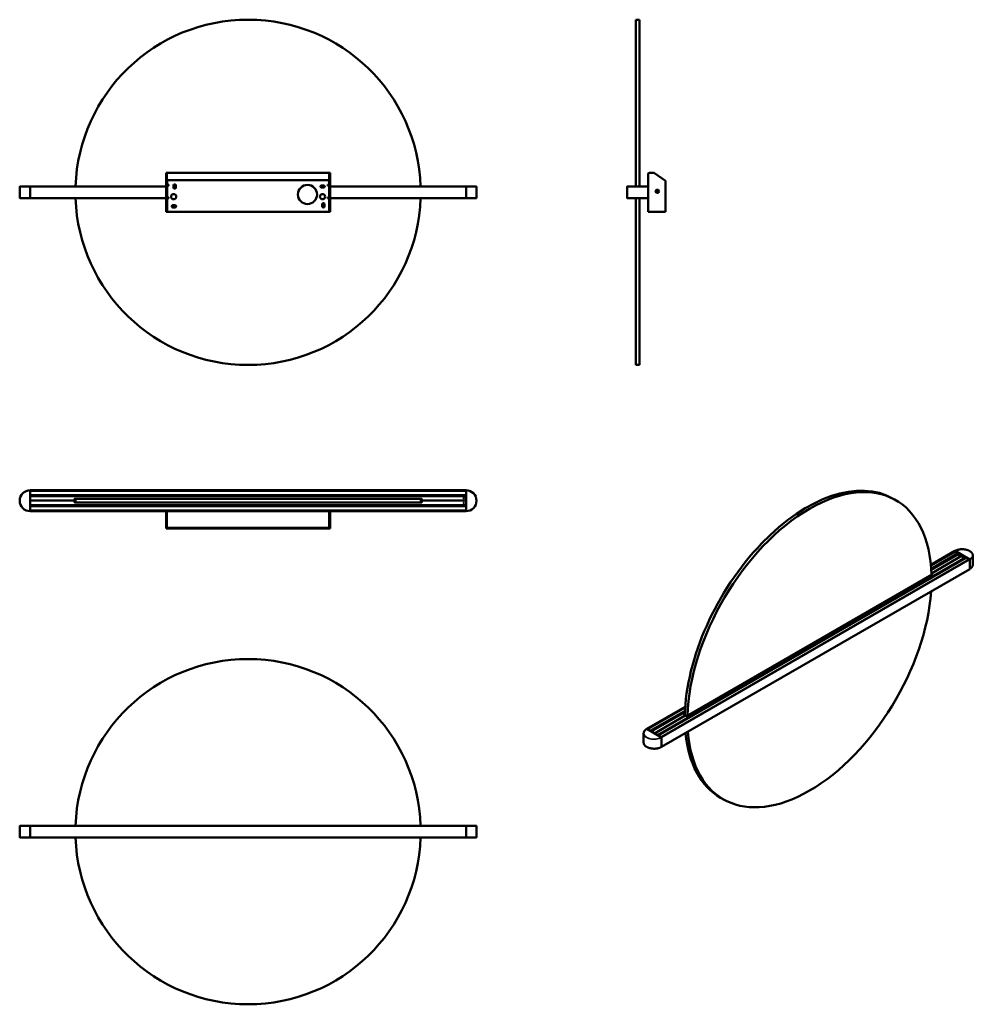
# Model space of a CAD drawing. Header units: millimetres. Extents: x 972 to 3181, y 426 to 2708.
import ezdxf

# ---------------------------------------------------------------- set-up
doc = ezdxf.new("R2010")
doc.units = ezdxf.units.MM
doc.header["$LTSCALE"] = 10
doc.layers.add('Visibile (ISO)', color=7, linetype='Continuous', lineweight=50)
doc.layers.add('Visibile sottile (ISO)', color=7, linetype='Continuous', lineweight=35)

msp = doc.modelspace()

# ---------------------------------------------------------------- linework, layer by layer
at = {"layer": 'Visibile (ISO)'}
for p, q in [((2399.1, 2707.6), (2399.1, 2321.2)), ((2407.6, 2707.6), (2399.1, 2707.6)), ((2407.6, 2707.6), (2407.6, 2321.2)), ((1310.8, 2352.6), (1310.8, 2352)), ((1310.8, 2352.6), (1312.3, 2352.6)), ((1310.8, 2334.4), (1310.8, 2352)), ((1312.3, 2352), (1312.3, 2352.6)), ((1312.3, 2352), (1312.3, 2334.4)), ((1312.8, 2352.6), (1688.8, 2352.6)), ((1312.8, 2351), (1312.8, 2352.4)), ((1312.8, 2352), (1312.8, 2335.4)), ((1688.8, 2335.4), (1688.8, 2352)), ((1688.9, 2352.4), (1688.9, 2351)), ((1689.3, 2352.6), (1689.3, 2352)), ((1689.3, 2352.6), (1690.8, 2352.6)), ((1689.3, 2334.4), (1689.3, 2352)), ((1690.8, 2352), (1690.8, 2352.6)), ((1690.8, 2352), (1690.8, 2334.4)), ((2430.6, 2352.6), (2440.7, 2352.6)), ((2467.6, 2334.4), (2442.4, 2352)), ((1310.8, 2334.4), (1310.8, 2262.6)), ((1312.3, 2334.4), (1310.8, 2334.4)), ((1312.3, 2334.4), (1312.3, 2262.6)), ((1688.8, 2335.4), (1312.8, 2335.4)), ((1312.8, 2335.4), (1312.8, 2334.1)), ((1312.8, 2334.1), (1314.4, 2334.1)), ((1313.3, 2331.7), (1313.3, 2331.1)), ((1313.3, 2324.6), (1313.3, 2331.1)), ((1687.2, 2334.1), (1688.8, 2334.1)), ((1688.3, 2331.1), (1688.3, 2331.7)), ((1688.3, 2331.1), (1688.3, 2324.6)), ((1688.8, 2334.1), (1688.8, 2335.4)), ((1689.3, 2262.6), (1689.3, 2334.4)), ((1690.8, 2334.4), (1689.3, 2334.4)), ((1690.8, 2262.6), (1690.8, 2334.4)), ((2427.6, 2320.9), (2427.6, 2349.6)), ((2467.6, 2334.4), (2467.6, 2262.6)), ((971.6, 2294.4), (971.6, 2320.7)), ((971.8, 2321), (995.8, 2321.2)), ((995.8, 2321.2), (995.8, 2321)), ((995.8, 2321.2), (1310.8, 2321.2)), ((995.8, 2294.2), (995.8, 2321)), ((995.8, 2320.9), (995.8, 2294.2)), ((1313.3, 2324.6), (1317.1, 2324.6)), ((1313.3, 2295.6), (1313.3, 2323.1)), ((1316.3, 2323.1), (1313.3, 2323.1)), ((1317.1, 2323.1), (1316.3, 2323.1)), ((1317.1, 2324.6), (1317.1, 2323.1)), ((1328.3, 2318.6), (1328.3, 2323.6)), ((1333.3, 2323.6), (1333.3, 2318.6)), ((1670.8, 2323.6), (1675.8, 2323.6)), ((1675.8, 2318.6), (1670.8, 2318.6)), ((1684.6, 2324.6), (1688.3, 2324.6)), ((1684.6, 2323.1), (1684.6, 2324.6)), ((1685.3, 2323.1), (1684.6, 2323.1)), ((1685.3, 2323.1), (1688.3, 2323.1)), ((1688.3, 2295.6), (1688.3, 2323.1)), ((1690.8, 2321.2), (2005.8, 2321.2)), ((2005.8, 2321.2), (2005.8, 2321)), ((2005.8, 2321.2), (2029.8, 2321)), ((2005.8, 2294.2), (2005.8, 2321)), ((2005.8, 2294.2), (2005.8, 2320.9)), ((2030.1, 2294.4), (2030.1, 2320.7)), ((2379.1, 2321), (2379.1, 2294.2)), ((2379.1, 2294.2), (2379.1, 2320.9)), ((2379.3, 2321.2), (2380.3, 2321.2)), ((2427.4, 2321.2), (2379.4, 2321.2)), ((2390.9, 2321.2), (2392.2, 2321.2)), ((2427.6, 2320.9), (2427.6, 2294.2)), ((2446.9, 2309.9), (2447.8, 2310.3)), ((2448, 2310), (2447.2, 2309.7)), ((2448.3, 2309), (2447.4, 2308.7)), ((2447.5, 2309), (2448.3, 2309.3)), ((2448, 2310.9), (2447.7, 2311.8)), ((2447.8, 2310.3), (2448, 2310.9)), ((2448, 2311.7), (2448.4, 2310.9)), ((2448.4, 2310.9), (2448, 2310.1)), ((2448, 2310.1), (2448, 2310)), ((2448.1, 2310.2), (2448.5, 2309.3)), ((2449.2, 2311.1), (2448.3, 2310.7)), ((2448.3, 2309.3), (2448.3, 2309.3)), ((2448.3, 2309.3), (2449.1, 2309)), ((2448.9, 2308.7), (2448.3, 2309)), ((2448.4, 2310.9), (2448.4, 2310.9)), ((2449.1, 2311.2), (2448.7, 2312)), ((2449.3, 2307.9), (2448.9, 2308.7)), ((2449, 2312.3), (2449.3, 2311.4)), ((2449, 2309), (2449.9, 2309.4)), ((2449.9, 2310.8), (2449.1, 2311.2)), ((2449.1, 2311.2), (2449.1, 2311.2)), ((2449.1, 2309), (2449.2, 2309)), ((2449.2, 2309), (2449.5, 2308.1)), ((2449.3, 2311.4), (2449.9, 2311.2)), ((2450.2, 2310), (2449.8, 2310.9)), ((2449.9, 2311.2), (2450.8, 2311.5)), ((2450.8, 2311.2), (2449.9, 2310.8)), ((2449.9, 2310.8), (2449.9, 2310.8)), ((2449.9, 2309.3), (2450.2, 2310.1)), ((2450.2, 2308.4), (2449.9, 2309.3)), ((2449.9, 2309.3), (2449.9, 2309.3)), ((2450.2, 2310.1), (2451.1, 2310.5)), ((2450.2, 2310.1), (2450.2, 2310.1)), ((2450.5, 2309.9), (2450.2, 2309.3)), ((2450.2, 2309.3), (2450.5, 2308.4)), ((2451.3, 2310.2), (2450.5, 2309.9)), ((995.8, 2294), (971.8, 2294.2)), ((995.8, 2294.2), (995.8, 2294)), ((1310.8, 2294), (995.8, 2294)), ((1313.3, 2295.6), (1316.3, 2295.6)), ((1313.3, 2265.6), (1313.3, 2294.1)), ((1317.1, 2294.1), (1313.3, 2294.1)), ((1316.3, 2295.6), (1317.1, 2295.6)), ((1317.1, 2295.6), (1317.1, 2294.1)), ((1684.6, 2295.6), (1685.3, 2295.6)), ((1684.6, 2294.1), (1684.6, 2295.6)), ((1688.3, 2294.1), (1684.6, 2294.1)), ((1688.3, 2295.6), (1685.3, 2295.6)), ((1688.3, 2294.1), (1688.3, 2265.6)), ((2005.8, 2294), (1690.8, 2294)), ((2005.8, 2294.2), (2005.8, 2294)), ((2029.8, 2294.2), (2005.8, 2294)), ((2380.3, 2294), (2379.3, 2294)), ((2379.4, 2294), (2427.4, 2294)), ((2392.2, 2294), (2390.9, 2294)), ((2399.1, 2294), (2399.1, 1907.6)), ((2407.6, 2294), (2407.6, 1907.6)), ((2427.6, 2262.6), (2427.6, 2294.2)), ((1312.3, 2262.6), (1310.8, 2262.6)), ((1313.3, 2262.6), (1312.3, 2262.6)), ((1313.3, 2265.6), (1313.3, 2262.6)), ((1688.3, 2262.6), (1313.3, 2262.6)), ((1326.3, 2277.6), (1331.3, 2277.6)), ((1331.3, 2272.6), (1326.3, 2272.6)), ((1672.8, 2275.1), (1672.8, 2280.1)), ((1677.8, 2280.1), (1677.8, 2275.1)), ((1688.3, 2262.6), (1688.3, 2265.6)), ((1688.3, 2262.6), (1689.3, 2262.6)), ((1689.3, 2262.6), (1690.8, 2262.6)), ((2427.6, 2262.6), (2428, 2262.6)), ((2428, 2262.6), (2430.6, 2262.6)), ((2467.6, 2262.6), (2430.6, 2262.6)), ((2407.6, 1907.6), (2399.1, 1907.6)), ((995.8, 1617.3), (995.8, 1617.1)), ((995.8, 1617.3), (2005.8, 1617.3)), ((995.8, 1617.1), (995.8, 1616.1)), ((995.8, 1569.1), (995.8, 1617.1)), ((2005.8, 1615.9), (995.8, 1615.9)), ((995.8, 1605.7), (2005.8, 1605.7)), ((995.8, 1605.5), (995.8, 1604.3)), ((2005.8, 1604.1), (995.8, 1604.1)), ((997, 1603.8), (995.8, 1603.8)), ((2004.8, 1603.8), (996.8, 1603.8)), ((1385.8, 1597.5), (1098.6, 1597.5)), ((1099.3, 1597.8), (1902.3, 1597.8)), ((1900.8, 1597.3), (1100.8, 1597.3)), ((1100.8, 1588.8), (1100.8, 1597.3)), ((1364.3, 1603.8), (1637.3, 1603.8)), ((1383.8, 1597.6), (1364.3, 1597.6)), ((1385.8, 1597.8), (1385.8, 1597.3)), ((1615.8, 1597.3), (1615.8, 1597.8)), ((1903, 1597.5), (1615.8, 1597.5)), ((1637.3, 1597.6), (1617.8, 1597.6)), ((1900.8, 1588.8), (1900.8, 1597.3)), ((2001.5, 1598.4), (2000.2, 1598.5)), ((2005.8, 1603.8), (2004.7, 1603.8)), ((2005.8, 1617.3), (2005.8, 1617.1)), ((2005.8, 1617.1), (2005.8, 1616.1)), ((2005.8, 1617.1), (2005.8, 1569.1)), ((2005.8, 1605.5), (2005.8, 1604.3)), ((2995.6, 1597.7), (3001.6, 1594.3)), ((995.8, 1593.3), (1098.3, 1593.3)), ((995.8, 1593.3), (1098.3, 1593.3)), ((995.8, 1582.3), (1005.6, 1582.4)), ((995.8, 1582.1), (2005.8, 1582.1)), ((995.8, 1581.9), (995.8, 1580.6)), ((2005.8, 1580.4), (995.8, 1580.4)), ((2004.8, 1582.8), (996.8, 1582.8)), ((1005.8, 1582.6), (1005.8, 1582.8)), ((1098.3, 1593.3), (1098.3, 1596.8)), ((1098.3, 1589.8), (1098.3, 1593.3)), ((1902.3, 1588.8), (1099.3, 1588.8)), ((1900.8, 1588.8), (1100.8, 1588.8)), ((1439.8, 1582.3), (1364.3, 1582.3)), ((1385.8, 1588.8), (1385.8, 1588.8)), ((1439.6, 1582.8), (1439.6, 1582.5)), ((1439.6, 1582.5), (1442.1, 1582.5)), ((1439.8, 1582.3), (1439.6, 1582.5)), ((1441.9, 1582.3), (1439.8, 1582.3)), ((1441.9, 1582.3), (1442.1, 1582.5)), ((1559.8, 1582.3), (1441.9, 1582.3)), ((1442.1, 1582.8), (1442.1, 1582.5)), ((1559.6, 1582.8), (1559.6, 1582.5)), ((1559.6, 1582.5), (1562.1, 1582.5)), ((1559.8, 1582.3), (1559.6, 1582.5)), ((1561.9, 1582.3), (1559.8, 1582.3)), ((1561.9, 1582.3), (1562.1, 1582.5)), ((1637.3, 1582.3), (1561.9, 1582.3)), ((1562.1, 1582.8), (1562.1, 1582.5)), ((1615.8, 1588.8), (1615.8, 1588.8)), ((1902.8, 1596.8), (1902.8, 1593.3)), ((1902.8, 1593.3), (1903.3, 1593.3)), ((1902.8, 1593.3), (1902.8, 1589.8)), ((1902.8, 1593.3), (1903.3, 1593.3)), ((1903.3, 1596.8), (1903.3, 1593.3)), ((1903.3, 1593.3), (1903.3, 1589.8)), ((1903.3, 1593.3), (2005.8, 1593.3)), ((1903.3, 1593.3), (2005.8, 1593.3)), ((1995.8, 1582.8), (1995.8, 1582.6)), ((1996, 1582.4), (2005.8, 1582.3)), ((2001.6, 1587.7), (2000.1, 1587.7)), ((2005.8, 1581.9), (2005.8, 1580.6)), ((995.8, 1570.2), (2005.8, 1570.2)), ((995.8, 1570), (995.8, 1569)), ((995.8, 1569), (995.8, 1568.8)), ((1313.8, 1568.8), (995.8, 1568.8)), ((1310.8, 1565.8), (1310.8, 1555.8)), ((1312.3, 1565.8), (1310.8, 1565.8)), ((1310.8, 1555.8), (1310.8, 1554)), ((1310.8, 1528.8), (1310.8, 1554)), ((1312.3, 1565.8), (1312.3, 1555.8)), ((1312.3, 1554), (1312.3, 1555.8)), ((1312.3, 1554), (1312.3, 1528.8)), ((1312.8, 1565.8), (1312.8, 1555.8)), ((1312.8, 1554.9), (1312.8, 1555.3)), ((1312.8, 1554), (1312.8, 1530.2)), ((1313.8, 1568.8), (1313.8, 1568.4)), ((1313.8, 1568.8), (1314.8, 1568.8)), ((1314.8, 1568.8), (1686.9, 1568.8)), ((1686.9, 1568.8), (1687.8, 1568.8)), ((2005.8, 1568.8), (1687.8, 1568.8)), ((1687.8, 1568.4), (1687.8, 1568.8)), ((1688.8, 1565.8), (1688.8, 1555.8)), ((1688.8, 1530.2), (1688.8, 1554)), ((1688.9, 1555.3), (1688.9, 1554.9)), ((1689.3, 1565.8), (1689.3, 1555.8)), ((1690.8, 1565.8), (1689.3, 1565.8)), ((1689.3, 1555.8), (1689.3, 1554)), ((1689.3, 1528.8), (1689.3, 1554)), ((1690.8, 1555.8), (1690.8, 1565.8)), ((1690.8, 1554), (1690.8, 1555.8)), ((1690.8, 1554), (1690.8, 1528.8)), ((2005.8, 1570), (2005.8, 1569)), ((2005.8, 1569), (2005.8, 1568.8)), ((1312.3, 1528.8), (1310.8, 1528.8)), ((1688.8, 1530.2), (1312.8, 1530.2)), ((1313.3, 1530.2), (1313.3, 1529.3)), ((1313.3, 1529.3), (1313.3, 1528.9)), ((1313.3, 1528.9), (1313.3, 1528.8)), ((1313.3, 1528.8), (1688.3, 1528.8)), ((1688.3, 1529.3), (1688.3, 1530.2)), ((1688.3, 1528.9), (1688.3, 1529.3)), ((1688.3, 1528.8), (1688.3, 1528.9)), ((1690.8, 1528.8), (1689.3, 1528.8)), ((2449.4, 1050), (3163.5, 1462.3)), ((2451, 1049.1), (3164.7, 1461.1)), ((3082.9, 1444.5), (3138.6, 1476.7)), ((3083.1, 1443), (3139.6, 1475.6)), ((3146.8, 1472), (3083.6, 1435.5)), ((3147.4, 1469.8), (3083.8, 1433)), ((3084.2, 1424.7), (3155.5, 1465.9)), ((3084.2, 1424.7), (3155.5, 1465.9)), ((3138.7, 1476.7), (3139.4, 1476.3)), ((3138.7, 1476.7), (3172.7, 1457.1)), ((3139.5, 1476), (3139.5, 1475.6)), ((3139.5, 1475.6), (3139.5, 1475.6)), ((3139.7, 1475.6), (3146.4, 1471.7)), ((3146.9, 1472), (3147.8, 1471.4)), ((3147.9, 1471.2), (3147.9, 1469.9)), ((3147.9, 1469.9), (3148, 1469.9)), ((3155.5, 1465.9), (3148.8, 1469.8)), ((3155.5, 1465.9), (3162.2, 1462)), ((3163.6, 1462.3), (3164.5, 1461.8)), ((3164.6, 1461.5), (3164.6, 1461.1)), ((3164.6, 1461.1), (3164.6, 1461.1)), ((3164.8, 1461.1), (3171.5, 1457.2)), ((3180, 1466.5), (3180, 1445)), ((3171.9, 1457.5), (2457.8, 1045.2)), ((3172, 1457.5), (3172.7, 1457.1)), ((3172.9, 1434.9), (3172.9, 1456.8)), ((3172.9, 1435), (3172.9, 1456.8)), ((2458.6, 1022.5), (3172.8, 1434.8)), ((3085.5, 1421.8), (2517.7, 1094)), ((3084.3, 1423.3), (3085.5, 1422.6)), ((3085.2, 1421.6), (3084.3, 1422.1)), ((2424.4, 1064.4), (2513.8, 1115.9)), ((2425.9, 1063.6), (2513.6, 1114.2)), ((2513.2, 1106.1), (2432.7, 1059.7)), ((2513.1, 1103.5), (2434.9, 1058.4)), ((2442.3, 1054.1), (2513.8, 1095.4)), ((2442.3, 1054.1), (2513.8, 1095.4)), ((2511.3, 1097.6), (2512.9, 1098.5)), ((2513.8, 1095.4), (2511.3, 1096.8)), ((2512.9, 1097.3), (2511.7, 1096.6)), ((2516.3, 1094), (2513.8, 1095.4)), ((2417.3, 1054.2), (2417.3, 1032.7)), ((2424.5, 1064.4), (2425.2, 1064)), ((2458.5, 1044.7), (2424.6, 1064.3)), ((2432.7, 1059.6), (2433.6, 1059.1)), ((2449.4, 1050), (2450.3, 1049.5)), ((2457.8, 1045.1), (2458.5, 1044.7)), ((2458.7, 1022.6), (2458.7, 1044.5)), ((2458.7, 1044.4), (2458.7, 1022.6)), ((2595.6, 904.9), (2601.6, 901.5)), ((971.6, 839.4), (971.6, 813.2)), ((971.6, 839.4), (971.6, 813.2)), ((971.8, 839.7), (995.8, 839.9)), ((971.8, 839.7), (995.8, 839.9)), ((995.8, 839.9), (995.8, 839.7)), ((995.8, 839.9), (2005.8, 839.9)), ((995.8, 839.9), (995.8, 839.7)), ((995.8, 839.9), (2005.8, 839.9)), ((995.8, 812.9), (995.8, 839.7)), ((995.8, 839.7), (995.8, 813)), ((995.8, 812.9), (995.8, 839.7)), ((995.8, 839.7), (995.8, 813)), ((2005.8, 839.9), (2005.8, 839.7)), ((2005.8, 839.9), (2029.8, 839.7)), ((2005.8, 839.9), (2005.8, 839.7)), ((2005.8, 839.9), (2029.8, 839.7)), ((2005.8, 812.9), (2005.8, 839.7)), ((2005.8, 813), (2005.8, 839.7)), ((2005.8, 812.9), (2005.8, 839.7)), ((2005.8, 813), (2005.8, 839.7)), ((2030.1, 839.4), (2030.1, 813.2)), ((2030.1, 839.4), (2030.1, 813.2)), ((995.8, 812.7), (971.8, 812.9)), ((995.8, 812.7), (971.8, 812.9)), ((995.8, 812.9), (995.8, 812.7)), ((995.8, 812.9), (995.8, 812.7)), ((2005.8, 812.7), (995.8, 812.7)), ((2005.8, 812.7), (995.8, 812.7)), ((2005.8, 812.9), (2005.8, 812.7)), ((2029.8, 812.9), (2005.8, 812.7)), ((2005.8, 812.9), (2005.8, 812.7)), ((2029.8, 812.9), (2005.8, 812.7))]:
    msp.add_line(p, q, dxfattribs=at)
for centre, radius in [((1638.3, 2302.6), 22.2), ((2449.1, 2310.1), 4), ((2449.1, 2310.1), 3.83), ((1328.3, 2297.6), 6), ((1673.3, 2297.6), 6), ((2000.8, 1598.8), 0.75), ((2000.8, 1587.8), 0.75)]:
    msp.add_circle(centre, radius, dxfattribs=at)
for centre, radius, start, end in [((1500.8, 2307.6), 400, 1.9484, 178.0516), ((2440.7, 2349.6), 3, 55, 90), ((971.8, 2320.7), 0.25, 90.5, 180), ((1330.8, 2323.6), 2.5, 0, 180), ((1330.8, 2318.6), 2.5, 180, 0), ((1670.8, 2321.1), 2.5, 90, 270), ((1675.8, 2321.1), 2.5, 270, 90), ((2029.8, 2320.7), 0.25, 0, 89.5), ((2379.3, 2321), 0.2, 90, 180), ((971.8, 2294.4), 0.25, 180, 269.5), ((1500.8, 2307.6), 400, 181.9484, 358.0516), ((1675.3, 2280.1), 2.5, 0, 180), ((2029.8, 2294.4), 0.25, 270.5, 0), ((2379.3, 2294.2), 0.2, 180, 270), ((1326.3, 2275.1), 2.5, 90, 270), ((1331.3, 2275.1), 2.5, 270, 90), ((1675.3, 2275.1), 2.5, 180, 0), ((995.8, 1593.1), 24.2, 90, 270), ((996.8, 1602.8), 1, 90, 180), ((1099.3, 1596.8), 1, 90, 180), ((1364.3, 1598.6), 1, 229.464, 270), ((1364.3, 1602.8), 1, 90, 98.1085), ((1383.8, 1598.6), 1, 270, 310.536), ((1617.8, 1598.6), 1, 229.464, 270), ((1637.3, 1602.8), 1, 81.8915, 90), ((1637.3, 1598.6), 1, 270, 310.536), ((1902.3, 1596.8), 1, 0, 90), ((1901.8, 1596.8), 1, 0, 45.2349), ((2004.8, 1602.8), 1, 0, 90), ((2005.8, 1593.1), 24.2, 270, 90), ((996.8, 1583.8), 1, 180, 270), ((1005.6, 1582.6), 0.2, 270.5, 0), ((1099.3, 1589.8), 1, 180, 270), ((1364.3, 1583.3), 1, 210.664, 270), ((1637.3, 1583.3), 1, 270, 329.336), ((1901.8, 1589.8), 1, 270, 0), ((1902.3, 1589.8), 1, 270, 0), ((1996, 1582.6), 0.2, 180, 269.5), ((2004.8, 1583.8), 1, 270, 0), ((1500.8, 826.3), 400, 1.9484, 178.0516), ((1500.8, 826.3), 400, 1.9484, 178.0516), ((971.8, 839.4), 0.25, 90.5, 180), ((971.8, 839.4), 0.25, 90.5, 180), ((2029.8, 839.4), 0.25, 0, 89.5), ((2029.8, 839.4), 0.25, 0, 89.5), ((971.8, 813.2), 0.25, 180, 269.5), ((971.8, 813.2), 0.25, 180, 269.5), ((1500.8, 826.3), 400, 181.9484, 358.0516), ((1500.8, 826.3), 400, 181.9484, 358.0516), ((2029.8, 813.2), 0.25, 270.5, 0), ((2029.8, 813.2), 0.25, 270.5, 0)]:
    msp.add_arc(centre, radius, start, end, dxfattribs=at)
for centre, major_axis, ratio, start_param, end_param in [((1318.3, 2332.4), (5, 0), 0.573576, 2.435729, 2.714514), ((1683.3, 2332.4), (5, 0), 0.573576, 0.427079, 0.705864), ((2450.1, 2310.5), (2.38, -5.9), 0.499722, 4.603833, 4.820944), ((2449.5, 2309.1), (-5.9, -2.38), 0.499722, 4.603833, 4.820944), ((2448.7, 2311.1), (5.9, 2.38), 0.499722, 4.603833, 4.820944), ((2448.1, 2309.7), (-2.38, 5.9), 0.499722, 4.603833, 4.820944), ((2795.6, 1251.3), (200, 346.4), 0.57735, 0, 2.332107), ((2801.6, 1247.9), (200, 346.4), 0.57735, 5.528442, 8.608725), ((1318.3, 1528.4), (5, 0), 0.819152, 2.674938, 2.714514), ((1683.3, 1528.4), (5, 0), 0.819152, 0.427079, 0.466655), ((3138.7, 1476.5), (-0.1, 0.173), 0.57735, 5.497787, 6.283185), ((3139.4, 1476.1), (-0.1, 0.173), 0.57735, 3.926991, 5.497787), ((3139.5, 1475.7), (0.05, -0.0866), 0.57735, 0.390954, 0.785398), ((3139.7, 1475.4), (-0.1, 0.173), 0.57735, 5.497787, 6.283185), ((3146.9, 1471.8), (-0.1, 0.173), 0.57735, 5.497787, 6.283185), ((3148.1, 1469.3), (1, 0), 0.57735, 0.785398, 2.356194), ((3147.8, 1471.3), (-0.1, 0.173), 0.57735, 3.926991, 5.497787), ((3161.5, 1461.6), (1, 0), 0.57735, 0.241872, 0.785398), ((3163.6, 1462.1), (-0.1, 0.173), 0.57735, 5.497787, 6.283185), ((3164.5, 1461.6), (-0.1, 0.173), 0.57735, 3.926991, 5.497787), ((3164.6, 1461.2), (0.05, -0.0866), 0.57735, 0.390954, 0.785398), ((3164.8, 1461), (-0.1, 0.173), 0.57735, 5.497787, 6.283185), ((3172, 1457.3), (-0.1, 0.173), 0.57735, 5.497787, 6.283185), ((3172.7, 1456.9), (-0.1, 0.173), 0.57735, 3.926991, 5.497787), ((3084.8, 1422.2), (1, 0), 0.57735, 5.497787, 7.068583), ((3172.7, 1435), (0.1, -0.173), 0.57735, 0, 0.785398), ((2801.6, 1247.9), (-200, -346.4), 0.57735, 5.581592, 8.555575), ((2512.1, 1097.2), (-1, 0), 0.57735, 5.497787, 7.068583), ((2517, 1094.4), (1, 0), 0.57735, 3.926991, 5.497787), ((2424.5, 1064.2), (-0.1, 0.173), 0.57735, 5.497787, 6.747266), ((2795.6, 1251.3), (-200, -346.4), 0.57735, 5.602938, 6.283185), ((2458.5, 1044.6), (-0.1, 0.173), 0.57735, 3.926991, 5.497787), ((2458.5, 1022.7), (0.1, -0.173), 0.57735, 5.819064, 7.068583)]:
    msp.add_ellipse(centre, major_axis=major_axis, ratio=ratio, start_param=start_param, end_param=end_param, dxfattribs=at)
for centre, major_axis in [((3148.1, 1466.1), (-0.75, 0)), ((3155.9, 1461.6), (0.75, 0))]:
    msp.add_ellipse(centre, major_axis=major_axis, ratio=0.57735, dxfattribs=at)
for points, knots in [([(1312.8, 2351.4), (1312.6, 2351.7), (1312.5, 2351.9), (1312.4, 2352.1), (1312.4, 2352.3), (1312.3, 2352.5), (1312.3, 2352.6)], [0.5254852, 0.5254852, 0.5254852, 0.5254852, 0.7838691, 0.7838691, 0.7838691, 1, 1, 1, 1]), ([(2428.2, 2351.1), (2428.2, 2351.1), (2428.2, 2351), (2428.1, 2351), (2427.8, 2350.5), (2427.6, 2350.1), (2427.6, 2349.6)], [-0.4257437, -0.4257437, -0.4257437, -0.4257437, -0.3972111, -0.3972111, -0.3972111, 0, 0, 0, 0]), ([(2428.1, 2351.2), (2428.3, 2351.5), (2428.6, 2351.8), (2428.9, 2352.1), (2429.1, 2352.1), (2429.2, 2352.2), (2429.3, 2352.3)], [-0.626759, -0.626759, -0.626759, -0.626759, -0.3602766, -0.3602766, -0.3602766, -0.2742272, -0.2742272, -0.2742272, -0.2742272]), ([(1313.3, 2331.7), (1313.3, 2331.7), (1313.3, 2331.8), (1313.3, 2332.1), (1313.3, 2332.3), (1313.4, 2332.7), (1313.4, 2332.8), (1313.6, 2333.2), (1313.6, 2333.4), (1313.8, 2333.5)], [2.4312271, 2.4312271, 2.4312271, 2.4312271, 2.4539443, 2.4539443, 2.512012, 2.512012, 2.5700797, 2.5700797, 2.6558897, 2.6558897, 2.6558897, 2.6558897]), ([(1687.9, 2333.5), (1688, 2333.4), (1688.1, 2333.2), (1688.2, 2332.8), (1688.3, 2332.7), (1688.3, 2332.3), (1688.3, 2332.1), (1688.3, 2331.8), (1688.3, 2331.7), (1688.3, 2331.7)], [1.7381411, 1.7381411, 1.7381411, 1.7381411, 1.8239511, 1.8239511, 1.8820188, 1.8820188, 1.9400865, 1.9400865, 1.9628037, 1.9628037, 1.9628037, 1.9628037]), ([(2379.4, 2321.2), (2379.3, 2321.2), (2379.3, 2321.2), (2379.2, 2321.2), (2379.2, 2321.1), (2379.2, 2321.1), (2379.1, 2321.1), (2379.1, 2321), (2379.1, 2321), (2379.1, 2321), (2379.1, 2320.9), (2379.1, 2320.9)], [0, 0, 0, 0, 0.00976576, 0.00976576, 0.01953173, 0.01953173, 0.02929808, 0.02929808, 0.03433457, 0.03433457, 0.03937108, 0.03937108, 0.03937108, 0.03937108]), ([(2427.6, 2320.9), (2427.6, 2321), (2427.6, 2321), (2427.6, 2321.1), (2427.6, 2321.1), (2427.5, 2321.1), (2427.5, 2321.2), (2427.4, 2321.2), (2427.4, 2321.2), (2427.4, 2321.2), (2427.4, 2321.2), (2427.4, 2321.2)], [0, 0, 0, 0, 0.00976683, 0.00976683, 0.01953346, 0.01953346, 0.02929972, 0.02929972, 0.03433544, 0.03433544, 0.03937114, 0.03937114, 0.03937114, 0.03937114]), ([(2379.1, 2294.2), (2379.1, 2294.2), (2379.1, 2294.2), (2379.1, 2294.1), (2379.2, 2294.1), (2379.2, 2294), (2379.2, 2294), (2379.3, 2294), (2379.3, 2294), (2379.3, 2294), (2379.4, 2294), (2379.4, 2294)], [0, 0, 0, 0, 0.00976683, 0.00976683, 0.01953346, 0.01953346, 0.02929972, 0.02929972, 0.03433544, 0.03433544, 0.03937114, 0.03937114, 0.03937114, 0.03937114]), ([(2427.4, 2294), (2427.4, 2294), (2427.4, 2294), (2427.5, 2294), (2427.5, 2294), (2427.6, 2294.1), (2427.6, 2294.1), (2427.6, 2294.2), (2427.6, 2294.2), (2427.6, 2294.2), (2427.6, 2294.2), (2427.6, 2294.2)], [0, 0, 0, 0, 0.00976576, 0.00976576, 0.01953173, 0.01953173, 0.02929808, 0.02929808, 0.03433457, 0.03433457, 0.03937108, 0.03937108, 0.03937108, 0.03937108]), ([(1312.1, 1568.2), (1312.1, 1568.3), (1312.1, 1568.3), (1312.2, 1568.3), (1312.7, 1568.6), (1313.2, 1568.8), (1313.8, 1568.8)], [-0.4257437, -0.4257437, -0.4257437, -0.4257437, -0.3972111, -0.3972111, -0.3972111, 0, 0, 0, 0]), ([(1312.9, 1567), (1312.7, 1566.9), (1312.5, 1566.6), (1312.4, 1566.4), (1312.4, 1566.2), (1312.3, 1566), (1312.3, 1565.8)], [0.4257437, 0.4257437, 0.4257437, 0.4257437, 0.7838691, 0.7838691, 0.7838691, 1, 1, 1, 1]), ([(1313.8, 1568.4), (1313.6, 1568.1), (1313.4, 1567.9), (1313.3, 1567.5), (1313.2, 1567.4), (1313.2, 1567.3), (1313.1, 1567.1)], [-0.626759, -0.626759, -0.626759, -0.626759, -0.3602766, -0.3602766, -0.3602766, -0.2742272, -0.2742272, -0.2742272, -0.2742272]), ([(1688.5, 1567.1), (1688.4, 1567.5), (1688.2, 1567.9), (1688, 1568.1), (1688, 1568.2), (1687.9, 1568.3), (1687.8, 1568.4)], [-0.7362902, -0.7362902, -0.7362902, -0.7362902, -0.4714139, -0.4714139, -0.4714139, -0.3832531, -0.3832531, -0.3832531, -0.3832531]), ([(1689.6, 1568.2), (1689.9, 1568), (1690.2, 1567.7), (1690.4, 1567.4), (1690.7, 1567), (1690.8, 1566.4), (1690.8, 1565.8)], [-0.5742563, -0.5742563, -0.5742563, -0.5742563, -0.3390653, -0.3390653, -0.3390653, 0, 0, 0, 0]), ([(1313.3, 1528.9), (1313.3, 1528.9), (1313.3, 1528.9), (1313.3, 1529), (1313.3, 1529.1), (1313.4, 1529.3), (1313.4, 1529.4), (1313.6, 1529.7), (1313.6, 1529.9), (1313.8, 1530.1)], [2.4312271, 2.4312271, 2.4312271, 2.4312271, 2.4539443, 2.4539443, 2.512012, 2.512012, 2.5700797, 2.5700797, 2.6558897, 2.6558897, 2.6558897, 2.6558897]), ([(1687.9, 1530.1), (1688, 1529.9), (1688.1, 1529.7), (1688.2, 1529.4), (1688.3, 1529.3), (1688.3, 1529.1), (1688.3, 1529), (1688.3, 1528.9), (1688.3, 1528.9), (1688.3, 1528.9)], [1.7381411, 1.7381411, 1.7381411, 1.7381411, 1.8239511, 1.8239511, 1.8820188, 1.8820188, 1.9400865, 1.9400865, 1.9628037, 1.9628037, 1.9628037, 1.9628037]), ([(3180, 1466.5), (3180, 1466.9), (3179.9, 1467.3), (3179.8, 1468), (3179.8, 1468.4), (3179.6, 1469.1), (3179.4, 1469.5), (3179.1, 1470.2), (3178.9, 1470.6), (3178.5, 1471.3), (3178.3, 1471.6), (3177.8, 1472.3), (3177.5, 1472.7), (3176.9, 1473.3), (3176.6, 1473.7), (3175.9, 1474.3), (3175.6, 1474.6), (3174.8, 1475.2), (3174.4, 1475.5), (3173.5, 1476.1), (3173.1, 1476.3), (3172.2, 1476.9), (3171.7, 1477.1), (3170.7, 1477.6), (3170.2, 1477.8), (3169.1, 1478.3), (3168.6, 1478.5), (3167.4, 1478.9), (3166.9, 1479), (3165.7, 1479.4), (3165.1, 1479.5), (3163.9, 1479.8), (3163.3, 1479.9), (3162.1, 1480.1), (3161.4, 1480.2), (3160.2, 1480.4), (3159.5, 1480.5), (3158.3, 1480.6), (3157.6, 1480.6), (3156.3, 1480.7), (3155.7, 1480.7), (3154.4, 1480.6), (3153.7, 1480.6), (3152.4, 1480.5), (3151.8, 1480.5), (3150.5, 1480.4), (3149.9, 1480.3), (3148.7, 1480.1), (3148, 1480), (3146.8, 1479.7), (3146.2, 1479.6), (3145.1, 1479.3), (3144.5, 1479.1), (3143.4, 1478.8), (3142.9, 1478.6), (3142.1, 1478.3), (3141.8, 1478.2), (3141, 1477.9), (3140.5, 1477.6), (3139.5, 1477.2), (3139.1, 1476.9), (3138.7, 1476.7)], [-0.785398, -0.785398, -0.785398, -0.785398, -0.707047, -0.707047, -0.62858, -0.62858, -0.549821, -0.549821, -0.470674, -0.470674, -0.391135, -0.391135, -0.31126, -0.31126, -0.231135, -0.231135, -0.150845, -0.150845, -0.07046, -0.07046, 0.009971, 0.009971, 0.090414, 0.090414, 0.170851, 0.170851, 0.251272, 0.251272, 0.331673, 0.331673, 0.412053, 0.412053, 0.492413, 0.492413, 0.572758, 0.572758, 0.653091, 0.653091, 0.733415, 0.733415, 0.813735, 0.813735, 0.894056, 0.894056, 0.97438, 0.97438, 1.054713, 1.054713, 1.135059, 1.135059, 1.21542, 1.21542, 1.295801, 1.295801, 1.364566, 1.364566, 1.416139, 1.416139, 1.4935, 1.4935, 1.568274, 1.568274, 1.568274, 1.568274]), ([(3180, 1445), (3180, 1444.6), (3179.9, 1444.2), (3179.8, 1443.5), (3179.8, 1443.1), (3179.6, 1442.4), (3179.4, 1442), (3179.1, 1441.3), (3178.9, 1440.9), (3178.6, 1440.2), (3178.3, 1439.8), (3177.8, 1439.1), (3177.6, 1438.8), (3177, 1438.1), (3176.7, 1437.8), (3176, 1437.2), (3175.7, 1436.9), (3174.9, 1436.3), (3174.5, 1436), (3173.7, 1435.4), (3173.3, 1435.1), (3172.8, 1434.9)], [0.7853982, 0.7853982, 0.7853982, 0.7853982, 0.8639443, 0.8639443, 0.9424905, 0.9424905, 1.0210367, 1.0210367, 1.0995828, 1.0995828, 1.178129, 1.178129, 1.2566752, 1.2566752, 1.3352213, 1.3352213, 1.4137675, 1.4137675, 1.4923137, 1.4923137, 1.5682921, 1.5682921, 1.5682921, 1.5682921]), ([(2424.4, 1064.4), (2424, 1064.1), (2423.6, 1063.8), (2422.7, 1063.2), (2422.3, 1063), (2421.6, 1062.3), (2421.2, 1062), (2420.6, 1061.4), (2420.2, 1061.1), (2419.7, 1060.4), (2419.4, 1060.1), (2418.9, 1059.4), (2418.7, 1059), (2418.3, 1058.3), (2418.1, 1057.9), (2417.8, 1057.2), (2417.7, 1056.8), (2417.5, 1056.1), (2417.4, 1055.7), (2417.3, 1055), (2417.3, 1054.6), (2417.3, 1054.2)], [-1.5708599, -1.5708599, -1.5708599, -1.5708599, -1.4923137, -1.4923137, -1.4137675, -1.4137675, -1.3352213, -1.3352213, -1.2566752, -1.2566752, -1.178129, -1.178129, -1.0995828, -1.0995828, -1.0210367, -1.0210367, -0.9424905, -0.9424905, -0.8639443, -0.8639443, -0.7853982, -0.7853982, -0.7853982, -0.7853982]), ([(2424.6, 1064.3), (2424.5, 1064.4), (2424.5, 1064.4), (2424.5, 1064.4), (2424.5, 1064.4), (2424.4, 1064.4), (2424.4, 1064.4), (2424.4, 1064.4)], [0, 0, 0, 0, 0.00976576, 0.00976576, 0.01953173, 0.01953173, 0.01980382, 0.01980382, 0.01980382, 0.01980382]), ([(2458.6, 1022.5), (2458.2, 1022.3), (2457.7, 1022), (2456.7, 1021.5), (2456.2, 1021.3), (2455.1, 1020.9), (2454.6, 1020.7), (2453.5, 1020.3), (2452.9, 1020.1), (2451.8, 1019.8), (2451.2, 1019.6), (2450, 1019.4), (2449.3, 1019.3), (2448.1, 1019), (2447.5, 1018.9), (2446.2, 1018.8), (2445.6, 1018.7), (2444.3, 1018.6), (2443.7, 1018.6), (2442.4, 1018.5), (2441.7, 1018.5), (2440.4, 1018.6), (2439.8, 1018.6), (2438.5, 1018.7), (2437.9, 1018.7), (2436.6, 1018.9), (2436, 1018.9), (2434.7, 1019.1), (2434.1, 1019.3), (2432.9, 1019.5), (2432.3, 1019.6), (2431.1, 1020), (2430.5, 1020.1), (2429.4, 1020.5), (2428.8, 1020.7), (2427.7, 1021.1), (2427.2, 1021.3), (2426.2, 1021.8), (2425.7, 1022), (2424.7, 1022.5), (2424.3, 1022.8), (2423.4, 1023.3), (2422.9, 1023.6), (2422.1, 1024.2), (2421.8, 1024.5), (2421, 1025.1), (2420.7, 1025.5), (2420.1, 1026.1), (2419.8, 1026.5), (2419.2, 1027.1), (2419, 1027.5), (2418.5, 1028.2), (2418.3, 1028.6), (2418, 1029.2), (2417.9, 1029.5), (2417.7, 1030.1), (2417.6, 1030.3), (2417.5, 1030.9), (2417.4, 1031.2), (2417.3, 1031.9), (2417.3, 1032.3), (2417.3, 1032.7)], [-1.57086, -1.57086, -1.57086, -1.57086, -1.490405, -1.490405, -1.409959, -1.409959, -1.329528, -1.329528, -1.249117, -1.249117, -1.168728, -1.168728, -1.088358, -1.088358, -1.008007, -1.008007, -0.927669, -0.927669, -0.847341, -0.847341, -0.76702, -0.76702, -0.6867, -0.6867, -0.606378, -0.606378, -0.526049, -0.526049, -0.44571, -0.44571, -0.365356, -0.365356, -0.284985, -0.284985, -0.204593, -0.204593, -0.12418, -0.12418, -0.043749, -0.043749, 0.036694, 0.036694, 0.117133, 0.117133, 0.197542, 0.197542, 0.277878, 0.277878, 0.358082, 0.358082, 0.438071, 0.438071, 0.517758, 0.517758, 0.584668, 0.584668, 0.634851, 0.634851, 0.710124, 0.710124, 0.785398, 0.785398, 0.785398, 0.785398]), ([(2458.7, 1044.4), (2458.7, 1044.5), (2458.7, 1044.5), (2458.7, 1044.6), (2458.6, 1044.6), (2458.6, 1044.6), (2458.6, 1044.7), (2458.6, 1044.7), (2458.5, 1044.7), (2458.5, 1044.7), (2458.5, 1044.7), (2458.5, 1044.7)], [0, 0, 0, 0, 0.00976683, 0.00976683, 0.01953346, 0.01953346, 0.02929972, 0.02929972, 0.03433544, 0.03433544, 0.03937114, 0.03937114, 0.03937114, 0.03937114]), ([(2458.6, 1022.5), (2458.6, 1022.5), (2458.7, 1022.5), (2458.7, 1022.6), (2458.7, 1022.6), (2458.7, 1022.6), (2458.7, 1022.6), (2458.7, 1022.6)], [0.01958717, 0.01958717, 0.01958717, 0.01958717, 0.02929808, 0.02929808, 0.03433457, 0.03433457, 0.03937108, 0.03937108, 0.03937108, 0.03937108])]:
    msp.add_open_spline(points, degree=3, knots=knots, dxfattribs=at)
for points in [[(1312.8, 2352), (1312.7, 2352.4), (1312.8, 2352.6), (1312.8, 2352.6)], [(1312.8, 2351), (1312.8, 2351), (1312.8, 2350.9), (1312.8, 2350.8)], [(1688.8, 2352.6), (1688.9, 2352.6), (1688.9, 2352.4), (1688.8, 2352)], [(1688.8, 2350.8), (1688.9, 2350.9), (1688.9, 2351), (1688.9, 2351)], [(1689.3, 2352.6), (1689.3, 2352.3), (1689.2, 2351.9), (1688.9, 2351.4)], [(2428, 2351.1), (2427.8, 2350.6), (2427.6, 2350.1), (2427.6, 2349.6)], [(2428.1, 2351.2), (2428.1, 2351.1), (2428, 2351.1), (2428, 2351.1)], [(2430.6, 2352.6), (2429.6, 2352.3), (2428.7, 2351.7), (2428.2, 2351.1)], [(2429.3, 2352.3), (2429.7, 2352.5), (2430.2, 2352.6), (2430.6, 2352.6)], [(2447.8, 2310.3), (2447.9, 2310.2), (2447.9, 2310.1), (2448, 2310.1)], [(2448, 2310.9), (2448.2, 2310.9), (2448.3, 2310.9), (2448.4, 2310.9)], [(2448.3, 2309), (2448.3, 2309.1), (2448.3, 2309.2), (2448.3, 2309.3)], [(2448.9, 2308.7), (2449, 2308.8), (2449.1, 2308.9), (2449.1, 2309)], [(2449.3, 2311.4), (2449.2, 2311.3), (2449.2, 2311.3), (2449.1, 2311.2)], [(2449.9, 2311.2), (2449.9, 2311), (2449.9, 2310.9), (2449.9, 2310.8)], [(2450.2, 2309.3), (2450.1, 2309.3), (2450, 2309.3), (2449.9, 2309.3)], [(2450.5, 2309.9), (2450.4, 2310), (2450.3, 2310), (2450.2, 2310.1)], [(1310.8, 1565.8), (1310.8, 1566.8), (1311.3, 1567.7), (1312.1, 1568.2)], [(1312.8, 1554), (1312.7, 1554.5), (1312.8, 1555.2), (1312.8, 1555.8)], [(1313.1, 1567.1), (1313, 1566.7), (1312.9, 1566.3), (1312.8, 1565.8)], [(1312.8, 1555.8), (1312.8, 1555.6), (1312.8, 1555.5), (1312.8, 1555.3)], [(1313.1, 1567.1), (1313.1, 1567.1), (1313, 1567.1), (1312.9, 1567)], [(1313.8, 1568.4), (1313.9, 1568.4), (1313.9, 1568.4), (1313.9, 1568.4)], [(1313.9, 1568.4), (1314.2, 1568.7), (1314.5, 1568.8), (1314.8, 1568.8)], [(1686.9, 1568.8), (1687.2, 1568.8), (1687.5, 1568.7), (1687.8, 1568.4)], [(1687.8, 1568.8), (1688.5, 1568.8), (1689.1, 1568.6), (1689.6, 1568.2)], [(1687.8, 1568.4), (1687.8, 1568.4), (1687.8, 1568.4), (1687.8, 1568.4)], [(1688.8, 1565.8), (1688.8, 1566.3), (1688.7, 1566.7), (1688.5, 1567.1)], [(1688.7, 1567), (1688.7, 1567.1), (1688.6, 1567.1), (1688.5, 1567.1)], [(1689.3, 1565.8), (1689.3, 1566.3), (1689.1, 1566.8), (1688.7, 1567)], [(1688.9, 1555.3), (1688.9, 1555.5), (1688.9, 1555.6), (1688.8, 1555.8)], [(1688.8, 1555.8), (1688.9, 1555.2), (1688.9, 1554.5), (1688.8, 1554)]]:
    msp.add_open_spline(points, degree=3, dxfattribs=at)
for points, weights in [([(2447.2, 2309.7), (2447.1, 2309.8), (2446.9, 2309.9)], [1, 1.00025945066, 1]), ([(2447.4, 2308.7), (2447.5, 2308.8), (2447.5, 2309)], [1, 1.00025945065, 1]), ([(2447.7, 2311.8), (2447.9, 2311.7), (2448, 2311.7)], [1, 1.00025945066, 1]), ([(2448.7, 2312), (2448.9, 2312.1), (2449, 2312.3)], [1, 1.00025945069, 1]), ([(2449.5, 2308.1), (2449.4, 2308), (2449.3, 2307.9)], [1, 1.00025945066, 1]), ([(2450.5, 2308.4), (2450.4, 2308.4), (2450.2, 2308.4)], [1, 1.00025945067, 1]), ([(2450.8, 2311.5), (2450.8, 2311.3), (2450.8, 2311.2)], [1, 1.00025945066, 1]), ([(2451.1, 2310.5), (2451.2, 2310.3), (2451.3, 2310.2)], [1, 1.00025945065, 1])]:
    msp.add_rational_spline(points, weights, degree=2, dxfattribs=at)
at = {"layer": 'Visibile sottile (ISO)'}
for p, q in [((3163.6, 1462.3), (2449.4, 1050)), ((2450.3, 1049.5), (3164.5, 1461.8)), ((3164.6, 1461.5), (2450.6, 1049.3)), ((3164.6, 1461.1), (2451, 1049.1)), ((2451, 1049.1), (3164.6, 1461.1)), ((2451.1, 1049), (3164.8, 1461.1)), ((3138.7, 1476.7), (3082.9, 1444.5)), ((3083, 1443.7), (3139.4, 1476.3)), ((3139.5, 1476), (3083, 1443.4)), ((3139.5, 1475.6), (3083, 1443)), ((3083, 1443), (3139.5, 1475.6)), ((3083.1, 1442.9), (3139.7, 1475.6)), ((3146.9, 1472), (3083.7, 1435.4)), ((3083.7, 1434.4), (3147.8, 1471.4)), ((3147.9, 1471.2), (3083.7, 1434.1)), ((3172, 1457.5), (2457.8, 1045.1)), ((2458.5, 1044.7), (3172.7, 1457.1)), ((3172.9, 1456.8), (2458.7, 1044.5)), ((2458.7, 1022.6), (3172.9, 1434.9)), ((3084.3, 1421.6), (3084.8, 1421.8)), ((3085, 1421.6), (3084.3, 1421.2)), ((3085.5, 1422.6), (3085.5, 1421.8)), ((2513.8, 1115.9), (2424.5, 1064.4)), ((2425.2, 1064), (2513.7, 1115)), ((2513.7, 1114.7), (2425.5, 1063.8)), ((2513.6, 1114.3), (2425.9, 1063.6)), ((2425.9, 1063.6), (2513.6, 1114.2)), ((2426, 1063.5), (2513.6, 1114.1)), ((2513.2, 1106.1), (2432.7, 1059.6)), ((2433.6, 1059.1), (2513.1, 1105)), ((2513.1, 1104.7), (2433.9, 1058.9)), ((2511.3, 1096.8), (2511.3, 1097.6)), ((2512, 1096.5), (2512.9, 1097)), ((2512.9, 1096.6), (2512.3, 1096.3))]:
    msp.add_line(p, q, dxfattribs=at)
for centre, major_axis, ratio, start_param, end_param in [((3155.7, 1466.9), (24, -0.2), 0.57229, 5.501984, 8.643759), ((3155.7, 1466.7), (-24.2, 0.2), 0.572343, 2.360439, 3.145837), ((3155.7, 1444.9), (24.2, 0.2), 0.582315, 5.493394, 6.278792), ((2441.5, 1054.5), (-24, -0.2), 0.582366, 5.493256, 8.635031), ((2441.5, 1054.3), (24.2, 0.2), 0.582315, 3.137199, 5.493394), ((2441.5, 1032.5), (-24.2, 0.2), 0.572343, 0.004244, 2.360439)]:
    msp.add_ellipse(centre, major_axis=major_axis, ratio=ratio, start_param=start_param, end_param=end_param, dxfattribs=at)

doc.saveas('drawing.dxf')
